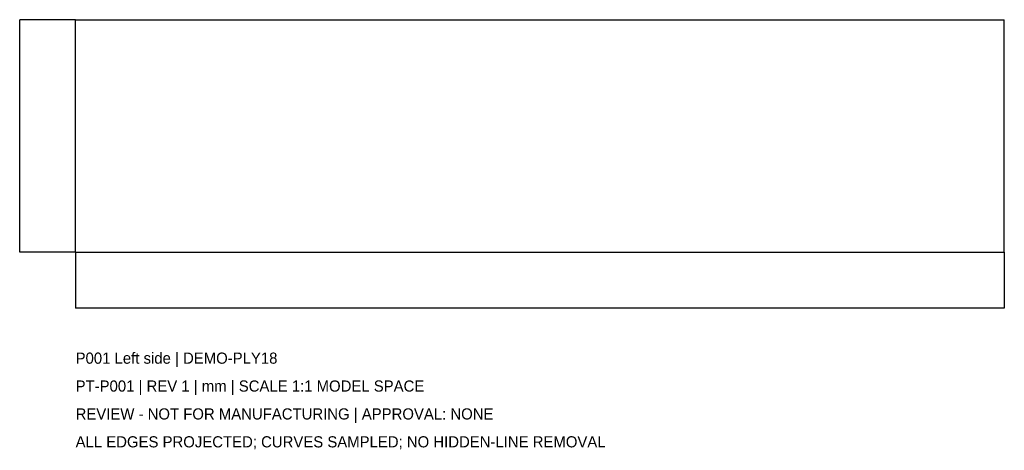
# Model space of a CAD drawing. Header units: millimetres. Extents: x -1008 to 900, y -609 to 225.
import ezdxf

# ---------------------------------------------------------------- set-up
doc = ezdxf.new("R2010")
doc.units = ezdxf.units.MM
for name, color, linetype in [('CAD', 7, 'Continuous'), ('DIMENSIONS', 2, 'Continuous'), ('NOTES', 3, 'Continuous')]:
    doc.layers.add(name, color=color, linetype=linetype)
doc.styles.add('OpenSansCondensed-Light', font='OpenSansCondensed-Light.ttf')
doc.dimstyles.new('EZDXF', dxfattribs={"dimtxt": 0.25, "dimasz": 0.175, "dimexe": 0.375, "dimexo": 0.125, "dimgap": 0.1, "dimtad": 1, "dimlfac": 100, "dimzin": 12, "dimdsep": 46, "dimtxsty": 'OpenSansCondensed-Light', "dimblk": 'ARCHTICK', "dimcen": 2.5, "dimazin": 3, "dimtfac": 0.5, "dimtmove": 2, "dimatfit": 3})

# ---------------------------------------------------------------- blocks, each defined once
blk = doc.blocks.new('_ARCHTICK')
at = {"color": 0, "linetype": 'BYBLOCK', "const_width": 0.15}
blk.add_lwpolyline([(-0.5, -0.5), (0.5, 0.5)], dxfattribs=at)

msp = doc.modelspace()

# ---------------------------------------------------------------- linework, layer by layer
at = {"layer": 'CAD'}
for points in [[(-900, -225), (-900, 225)], [(-900, 225), (-900, 225)], [(-900, -225), (-900, 225)], [(-900, 225), (900, 225)], [(-900, 225), (900, 225)], [(900, -225), (900, 225)], [(900, 225), (900, 225)], [(900, -225), (900, 225)], [(-900, -225), (-900, -225)], [(-900, -225), (900, -225)], [(-900, -225), (900, -225)], [(900, -225), (900, -225)]]:
    msp.add_lwpolyline(points, dxfattribs=at)

# ---------------------------------------------------------------- texts
at = {"layer": 'NOTES'}
for s, p in [('P001 Left side | DEMO-PLY18', (-900, -441)), ('PT-P001 | REV 1 | mm | SCALE 1:1 MODEL SPACE', (-900, -495)), ('REVIEW - NOT FOR MANUFACTURING | APPROVAL: NONE', (-900, -549)), ('ALL EDGES PROJECTED; CURVES SAMPLED; NO HIDDEN-LINE REMOVAL', (-900, -603))]:
    msp.add_text(s, height=21.6, dxfattribs=at).set_placement(p)

# ---------------------------------------------------------------- dimensions: what is measured, and where the dimension line sits
at = {"layer": 'DIMENSIONS'}
msp.add_linear_dim(base=(-1008, -225), p1=(-900, -225), p2=(-900, 225), angle=90, dimstyle='EZDXF', dxfattribs=at).render()
msp.add_linear_dim(base=(-900, -333), p1=(-900, -225), p2=(900, -225), dimstyle='EZDXF', dxfattribs=at).render()

doc.saveas('drawing.dxf')
